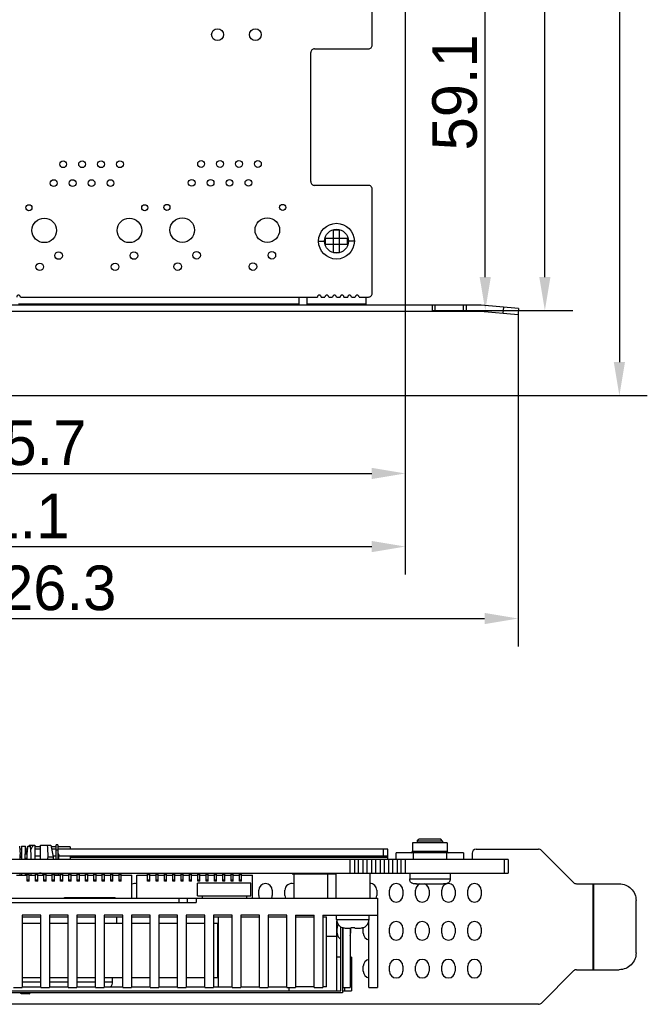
# Model space of a CAD drawing. Header units: millimetres. Extents: x 137 to 398, y 52 to 260.
# Tile 7 of 16: x 229 to 286, y 52 to 140. Entities that reach past the tile are written whole.
import ezdxf

# ---------------------------------------------------------------- set-up
doc = ezdxf.new("R2010")
doc.units = ezdxf.units.MM
doc.header["$LTSCALE"] = 23.1
doc.header["$PDMODE"] = 3
doc.header["$PDSIZE"] = 8
doc.layers.get('0').update_dxf_attribs({"linetype": 'CONTINUOUS'})
doc.layers.get('Defpoints').update_dxf_attribs({"linetype": 'CONTINUOUS'})
doc.layers.add('20_ALL_FEATURES', color=7, linetype='CONTINUOUS')
doc.layers.add('51__DRAFT_DIMS', color=7, linetype='CONTINUOUS')
doc.styles.get("Standard").update_dxf_attribs({"font": 'simfang.ttf'})
doc.dimstyles.new('DIMSTYLE_1', dxfattribs={"dimtxt": 3, "dimasz": 3, "dimexe": 2.5, "dimexo": 0.5, "dimgap": 0.75, "dimtad": 1, "dimdec": 1, "dimlfac": 1.5, "dimdsep": 46, "dimtxsty": 'STANDARD', "dimblk": '_FILLED', "dimblk1": '_FILLED', "dimblk2": '_FILLED', "dimcen": 0.09, "dimclrt": 3, "dimazin": 2, "dimtp": 0.3, "dimtm": 0.3, "dimtfac": 1, "dimtdec": 1, "dimtofl": 0, "dimtmove": 0, "dimatfit": 3, "dimldrblk": '_FILLED', "dimfxl": 1, "dimtolj": 1, "dimarcsym": 0})
doc.dimstyles.new('DIMSTYLE_2', dxfattribs={"dimtxt": 3, "dimasz": 3, "dimexe": 2.5, "dimexo": 0.5, "dimgap": 0.75, "dimtad": 1, "dimdec": 1, "dimlfac": 1.5, "dimdsep": 46, "dimtxsty": 'STANDARD', "dimblk": '_FILLED', "dimblk1": '_FILLED', "dimblk2": '_FILLED', "dimcen": 0.09, "dimclrt": 3, "dimazin": 2, "dimtp": 0.5, "dimtm": 0.5, "dimtfac": 1, "dimtdec": 1, "dimtofl": 0, "dimtmove": 0, "dimatfit": 3, "dimldrblk": '_FILLED', "dimfxl": 1, "dimtolj": 1, "dimarcsym": 0})

# ---------------------------------------------------------------- blocks, each defined once
blk = doc.blocks.new('_FILLED')
at = {"color": 0, "linetype": 'ByBlock'}
blk.add_solid([(0, 0), (-1, 0.167), (-1, -0.167)], dxfattribs=at)
blk = doc.blocks.new('*D15')
at = {"layer": '51__DRAFT_DIMS', "color": 0, "lineweight": -2}
for p, q in [((189.761, 118.451), (189.761, 83.585)), ((273.965, 113.533), (273.965, 83.585)), ((192.761, 86.085), (270.965, 86.085))]:
    blk.add_line(p, q, dxfattribs=at)
at = {"layer": 'Defpoints', "color": 0}
for p in [(189.761, 118.951), (273.965, 114.033), (273.965, 86.085)]:
    blk.add_point(p, dxfattribs=at)
at = {"layer": '51__DRAFT_DIMS', "color": 0, "linetype": 'ByBlock', "lineweight": -2, "xscale": 3, "yscale": 3, "zscale": 3}
for p, rotation in [((189.761, 86.085), 179.9999942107), ((273.965, 86.085), 359.9999942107)]:
    blk.add_blockref('_FILLED', p, dxfattribs=dict(at, rotation=rotation))
at = {"layer": '51__DRAFT_DIMS', "color": 3, "insert": (231.282, 90.835), "char_height": 3, "attachment_point": 2, "rotation": 359.99999, "line_spacing_factor": 0.9}
blk.add_mtext('\\A1;\\A1;{\\fFZLanTingHei-R-GBK|b0|i0|c134|p2;\\H1.333333x;\\C0;126.3}', dxfattribs=at)
blk = doc.blocks.new('*D16')
at = {"layer": '51__DRAFT_DIMS', "color": 0, "lineweight": -2}
for p, q in [((263.861, 144.888), (263.861, 90.033)), ((189.761, 118.451), (189.761, 90.033)), ((192.761, 92.533), (260.861, 92.533))]:
    blk.add_line(p, q, dxfattribs=at)
at = {"layer": 'Defpoints', "color": 0}
for p in [(263.861, 145.388), (189.761, 118.951), (263.861, 92.533)]:
    blk.add_point(p, dxfattribs=at)
at = {"layer": '51__DRAFT_DIMS', "color": 0, "linetype": 'ByBlock', "lineweight": -2, "xscale": 3, "yscale": 3, "zscale": 3}
for p, rotation in [((189.761, 92.533), 179.9999942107), ((263.861, 92.533), 359.9999942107)]:
    blk.add_blockref('_FILLED', p, dxfattribs=dict(at, rotation=rotation))
at = {"layer": '51__DRAFT_DIMS', "color": 3, "insert": (227.085, 97.283), "char_height": 3, "attachment_point": 2, "rotation": 359.99999, "line_spacing_factor": 0.9}
blk.add_mtext('\\A1;\\A1;{\\fFZLanTingHei-R-GBK|b0|i0|c134|p2;\\H1.333333x;\\C0;111.1}', dxfattribs=at)
blk = doc.blocks.new('*D17')
at = {"layer": '51__DRAFT_DIMS', "color": 0, "lineweight": -2}
for p, q in [((263.861, 144.888), (263.861, 96.588)), ((193.421, 106.008), (193.421, 96.588)), ((196.421, 99.088), (260.861, 99.088))]:
    blk.add_line(p, q, dxfattribs=at)
at = {"layer": 'Defpoints', "color": 0}
for p in [(263.861, 145.388), (193.421, 106.508), (263.861, 99.088)]:
    blk.add_point(p, dxfattribs=at)
at = {"layer": '51__DRAFT_DIMS', "color": 0, "linetype": 'ByBlock', "lineweight": -2, "xscale": 3, "yscale": 3, "zscale": 3}
for p, rotation in [((193.421, 99.088), 179.9999942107), ((263.861, 99.088), 359.9999942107)]:
    blk.add_blockref('_FILLED', p, dxfattribs=dict(at, rotation=rotation))
at = {"layer": '51__DRAFT_DIMS', "color": 3, "insert": (228.611, 103.838), "char_height": 3, "attachment_point": 2, "rotation": 359.99999, "line_spacing_factor": 0.9}
blk.add_mtext('\\A1;\\A1;{\\fFZLanTingHei-R-GBK|b0|i0|c134|p2;\\H1.333333x;\\C0;105.7}', dxfattribs=at)
blk = doc.blocks.new('*D18')
at = {"layer": '51__DRAFT_DIMS', "color": 0, "lineweight": -2}
for p, q in [((251.38, 226.721), (285.536, 226.721)), ((283.036, 223.721), (283.036, 109.067)), ((193.985, 106.067), (285.536, 106.067))]:
    blk.add_line(p, q, dxfattribs=at)
at = {"layer": 'Defpoints', "color": 0}
for p in [(250.88, 226.721), (193.485, 106.067), (283.036, 106.067)]:
    blk.add_point(p, dxfattribs=at)
at = {"layer": '51__DRAFT_DIMS', "color": 0, "linetype": 'ByBlock', "lineweight": -2, "xscale": 3, "yscale": 3, "zscale": 3}
for p, rotation in [((283.036, 226.721), 89.99999421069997), ((283.036, 106.067), 269.9999942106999)]:
    blk.add_blockref('_FILLED', p, dxfattribs=dict(at, rotation=rotation))
at = {"layer": '51__DRAFT_DIMS', "color": 3, "insert": (278.286, 166.388), "char_height": 3, "attachment_point": 2, "rotation": 89.99999, "line_spacing_factor": 0.9}
blk.add_mtext('\\A1;\\A1;{\\fFZLanTingHei-R-GBK|b0|i0|c134|p2;\\H1.333333x;\\C0;181}', dxfattribs=at)
blk = doc.blocks.new('*D19')
at = {"layer": '51__DRAFT_DIMS', "color": 0, "lineweight": -2}
for p, q in [((251.38, 226.721), (278.86, 226.721)), ((276.36, 116.687), (276.36, 223.721)), ((266.274, 113.687), (278.86, 113.687))]:
    blk.add_line(p, q, dxfattribs=at)
at = {"layer": 'Defpoints', "color": 0}
for p in [(250.88, 226.721), (276.36, 226.721), (265.774, 113.687)]:
    blk.add_point(p, dxfattribs=at)
at = {"layer": '51__DRAFT_DIMS', "color": 0, "linetype": 'ByBlock', "lineweight": -2, "xscale": 3, "yscale": 3, "zscale": 3}
for p, rotation in [((276.36, 226.721), 89.99999421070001), ((276.36, 113.687), 269.9999942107)]:
    blk.add_blockref('_FILLED', p, dxfattribs=dict(at, rotation=rotation))
at = {"layer": '51__DRAFT_DIMS', "color": 3, "insert": (271.61, 170.31), "char_height": 3, "attachment_point": 2, "rotation": 89.99999, "line_spacing_factor": 0.9}
blk.add_mtext('\\A1;\\A1;{\\fFZLanTingHei-R-GBK|b0|i0|c134|p2;\\H1.333333x;\\C0;169.6}', dxfattribs=at)
blk = doc.blocks.new('*D20')
at = {"layer": '51__DRAFT_DIMS', "color": 0, "lineweight": -2}
for p, q in [((258.915, 153.054), (273.52, 153.054)), ((271.02, 116.687), (271.02, 150.054)), ((266.274, 113.687), (273.52, 113.687))]:
    blk.add_line(p, q, dxfattribs=at)
at = {"layer": 'Defpoints', "color": 0}
for p in [(258.415, 153.054), (271.02, 153.054), (265.774, 113.687)]:
    blk.add_point(p, dxfattribs=at)
at = {"layer": '51__DRAFT_DIMS', "color": 0, "linetype": 'ByBlock', "lineweight": -2, "xscale": 3, "yscale": 3, "zscale": 3}
for p, rotation in [((271.02, 153.054), 89.99999421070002), ((271.02, 113.687), 269.9999942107)]:
    blk.add_blockref('_FILLED', p, dxfattribs=dict(at, rotation=rotation))
at = {"layer": '51__DRAFT_DIMS', "color": 3, "insert": (266.27, 133.239), "char_height": 3, "attachment_point": 2, "rotation": 89.99999, "line_spacing_factor": 0.9}
blk.add_mtext('\\A1;\\A1;{\\fFZLanTingHei-R-GBK|b0|i0|c134|p2;\\H1.333333x;\\C0;59.1}', dxfattribs=at)

msp = doc.modelspace()

# ---------------------------------------------------------------- linework, layer by layer
at = {"layer": '20_ALL_FEATURES', "color": 0}
for p, q in [((260.8968, 137.4697), (260.8968, 142.1387)), ((255.3939, 125.2369), (255.3939, 136.8027)), ((255.7275, 137.1361), (260.5633, 137.1361)), ((260.5632, 124.9033), (255.7274, 124.9033)), ((260.8968, 115.2319), (260.8968, 124.5699)), ((257.9621, 120.9012), (257.4285, 120.9012)), ((257.4285, 118.9002), (257.4285, 120.9012)), ((257.9621, 118.9002), (257.9621, 120.9012)), ((256.6948, 120.1675), (258.6958, 120.1675)), ((256.6948, 120.1675), (256.6948, 119.6339)), ((258.6958, 119.6339), (258.6958, 120.1675)), ((256.0945, 119.9007), (256.6281, 119.9007)), ((256.6948, 119.6339), (258.6958, 119.6339)), ((259.2961, 119.9007), (258.7625, 119.9007)), ((257.4285, 118.9002), (257.9621, 118.9002)), ((229.3903, 114.8983), (255.9889, 114.8983)), ((254.3603, 114.1645), (254.3603, 114.8983)), ((255.0273, 114.8983), (255.0273, 114.1645)), ((256.3277, 114.8983), (256.6666, 114.8983)), ((257.0054, 114.8983), (257.3443, 114.8983)), ((257.6831, 114.8983), (258.0219, 114.8983)), ((258.3608, 114.8983), (258.6996, 114.8983)), ((259.0384, 114.8983), (259.3773, 114.8983)), ((259.7161, 114.8983), (260.5633, 114.8983)), ((260.3633, 114.1645), (260.3633, 114.8983)), ((270.6052, 114.1645), (194.0902, 114.1645)), ((229.2209, 114.2979), (254.3603, 114.2979)), ((255.0273, 114.2979), (260.3633, 114.2979)), ((266.2815, 113.6309), (266.2815, 114.1645)), ((266.5174, 114.1645), (266.5174, 113.6309)), ((269.0634, 113.6309), (269.0634, 114.1645)), ((269.2992, 114.1645), (269.2992, 113.6309)), ((274.0069, 113.869), (270.6517, 114.1625)), ((272.6314, 113.4537), (272.6779, 113.9852)), ((274.0069, 113.869), (273.9604, 113.3374)), ((194.0902, 113.6309), (270.6052, 113.6309)), ((270.6052, 113.6309), (273.9604, 113.3374)), ((264.9316, 66.1461), (265.0826, 66.2971)), ((267.0458, 66.2971), (265.0826, 66.2971)), ((267.1968, 66.1461), (267.0458, 66.2971)), ((229.3125, 65.6931), (229.3691, 64.938)), ((229.4711, 65.4212), (229.3329, 65.4212)), ((229.4711, 65.6931), (229.4711, 64.4849)), ((229.4711, 65.6931), (229.8486, 65.6931)), ((230.0268, 65.4507), (229.8109, 65.006)), ((229.8486, 65.0837), (229.8486, 65.6931)), ((230.0125, 65.4212), (229.8486, 65.4212)), ((229.9883, 64.938), (230.0449, 65.6931)), ((229.9938, 65.6357), (229.9938, 65.4212)), ((230.0406, 65.6357), (229.9938, 65.6357)), ((230.0449, 65.6931), (230.2715, 65.6931)), ((230.1884, 65.7837), (230.1444, 65.6931)), ((230.1884, 65.7837), (230.6641, 65.7837)), ((230.2715, 65.6931), (230.3281, 64.938)), ((230.6641, 65.7837), (230.6641, 64.4849)), ((231.1927, 65.6357), (230.6641, 65.6357)), ((231.1927, 65.4212), (230.6641, 65.4212)), ((231.1927, 64.4849), (231.1927, 65.7837)), ((231.1927, 65.7837), (232.1176, 65.7837)), ((232.1176, 65.7837), (232.3064, 64.7266)), ((232.5971, 65.6357), (232.1441, 65.6357)), ((232.5971, 65.4212), (232.1823, 65.4212)), ((232.5971, 64.4849), (232.5971, 65.8063)), ((232.7481, 65.8063), (232.5971, 65.8063)), ((232.5971, 65.3533), (232.7481, 65.3533)), ((232.7481, 65.8063), (232.7481, 64.4849)), ((233.8296, 65.6357), (232.7481, 65.6357)), ((262.2888, 65.4212), (232.7481, 65.4212)), ((233.8296, 65.6357), (233.8296, 65.4212)), ((261.9113, 64.8172), (261.9113, 65.4212)), ((262.2888, 64.4849), (262.2888, 65.4212)), ((267.6121, 65.9951), (264.5163, 65.9951)), ((264.5163, 65.9951), (264.5163, 65.24)), ((267.1968, 66.1461), (264.9316, 66.1461)), ((264.9316, 66.1461), (264.9316, 65.9951)), ((267.1968, 66.1461), (267.1968, 65.9951)), ((267.6121, 65.9951), (267.6121, 65.24)), ((270.2172, 65.4212), (275.7843, 65.4212)), ((276.0512, 65.3107), (278.9335, 62.4284)), ((273.0862, 64.4849), (189.2079, 64.4849)), ((229.3691, 64.4849), (229.3691, 64.938)), ((229.3691, 64.8172), (229.4711, 64.8172)), ((229.4711, 64.6662), (229.3691, 64.6662)), ((229.8109, 64.5756), (229.8109, 65.006)), ((229.8109, 65.006), (229.9934, 65.006)), ((229.8323, 64.4897), (229.8109, 64.5756)), ((229.9883, 64.5756), (229.8109, 64.5756)), ((229.9883, 64.4849), (229.9883, 64.938)), ((230.3281, 64.938), (230.3281, 64.4849)), ((230.6641, 64.8172), (231.1927, 64.8172)), ((231.8771, 64.7266), (232.3064, 64.7266)), ((232.2902, 64.8172), (232.5971, 64.8172)), ((232.3064, 64.7266), (232.3064, 64.4849)), ((232.7481, 64.8625), (232.8236, 64.8625)), ((232.8236, 64.9002), (232.8236, 64.8625)), ((232.8236, 64.4849), (232.8236, 64.8625)), ((232.8236, 64.8172), (262.2888, 64.8172)), ((233.8296, 64.8172), (233.8296, 64.4849)), ((262.2888, 64.6662), (233.8296, 64.6662)), ((258.9146, 63.2768), (258.9146, 64.4849)), ((259.2982, 64.4849), (259.2982, 63.2768)), ((259.6818, 63.2768), (259.6818, 64.4849)), ((260.0654, 64.4849), (260.0654, 63.2768)), ((260.449, 63.2768), (260.449, 64.4849)), ((260.8325, 64.4849), (260.8325, 63.2768)), ((261.2161, 63.2768), (261.2161, 64.4849)), ((261.5997, 64.4849), (261.5997, 63.2768)), ((261.9833, 63.2768), (261.9833, 64.4849)), ((262.3669, 64.4849), (262.3669, 63.2768)), ((262.7504, 63.2768), (262.7504, 64.4849)), ((269.0845, 65.089), (263.0439, 65.089)), ((263.0439, 64.4849), (263.0439, 65.089)), ((263.134, 64.4849), (263.134, 63.2768)), ((263.4589, 64.4849), (263.4589, 63.2768)), ((263.8363, 64.4849), (263.8363, 63.2768)), ((264.5163, 65.24), (267.6121, 65.24)), ((264.5541, 65.089), (264.5541, 64.4849)), ((267.5744, 64.4849), (267.5744, 65.089)), ((269.0845, 65.089), (269.0845, 64.4849)), ((269.8396, 65.0437), (269.8396, 64.4849)), ((272.7088, 64.4849), (272.7088, 63.2768)), ((273.0862, 64.4849), (273.0862, 63.2768)), ((189.2079, 63.2768), (262.7504, 63.2768)), ((229.0253, 63.0881), (229.9955, 63.0881)), ((229.3691, 63.0881), (229.3691, 63.2768)), ((229.4711, 63.2391), (229.3691, 63.2391)), ((229.4711, 63.2768), (229.4711, 63.0881)), ((229.8486, 63.0881), (229.8486, 63.2768)), ((229.9279, 63.2391), (229.8486, 63.2391)), ((229.9279, 63.2768), (229.9279, 63.0881)), ((229.9883, 63.0881), (229.9883, 63.2768)), ((229.9955, 62.5621), (229.9955, 63.2768)), ((230.1843, 63.167), (229.9955, 63.167)), ((230.1843, 63.1293), (229.9955, 63.1293)), ((229.9955, 62.6753), (230.1843, 62.6753)), ((230.1843, 62.5621), (230.1843, 63.2768)), ((230.1843, 63.0881), (230.7431, 63.0881)), ((230.3281, 63.2768), (230.3281, 63.0881)), ((230.7431, 62.5621), (230.7431, 63.2768)), ((230.9318, 63.167), (230.7431, 63.167)), ((230.9318, 63.1293), (230.7431, 63.1293)), ((230.7431, 62.6753), (230.9318, 62.6753)), ((230.9318, 62.5621), (230.9318, 63.2768)), ((230.9318, 63.0881), (231.4906, 63.0881)), ((231.4906, 62.5621), (231.4906, 63.2768)), ((231.6794, 63.167), (231.4906, 63.167)), ((231.6794, 63.1293), (231.4906, 63.1293)), ((231.4906, 62.6753), (231.6794, 62.6753)), ((231.6794, 62.5621), (231.6794, 63.2768)), ((231.6794, 63.0881), (232.2381, 63.0881)), ((232.2381, 62.5621), (232.2381, 63.2768)), ((232.4269, 63.167), (232.2381, 63.167)), ((232.4269, 63.1293), (232.2381, 63.1293)), ((232.2381, 62.6753), (232.4269, 62.6753)), ((232.4269, 62.5621), (232.4269, 63.2768)), ((232.5971, 63.2391), (232.4269, 63.2391)), ((232.4269, 63.0881), (232.9856, 63.0881)), ((232.5971, 63.0881), (232.5971, 63.2768)), ((232.7481, 63.2768), (232.7481, 63.0881)), ((232.8236, 63.0881), (232.8236, 63.2768)), ((232.9917, 63.2391), (232.8236, 63.2391)), ((232.9856, 62.5621), (232.9856, 63.2768)), ((233.1744, 63.167), (232.9856, 63.167)), ((233.1744, 63.1293), (232.9856, 63.1293)), ((232.9856, 62.6753), (233.1744, 62.6753)), ((233.1744, 62.5621), (233.1744, 63.2768)), ((233.1744, 63.0881), (233.7332, 63.0881)), ((233.7332, 62.5621), (233.7332, 63.2768)), ((233.9219, 63.167), (233.7332, 63.167)), ((233.9219, 63.1293), (233.7332, 63.1293)), ((233.7332, 62.6753), (233.9219, 62.6753)), ((233.9219, 62.5621), (233.9219, 63.2768)), ((233.9219, 63.0881), (234.4807, 63.0881)), ((234.4807, 62.5621), (234.4807, 63.2768)), ((234.6695, 63.167), (234.4807, 63.167)), ((234.6695, 63.1293), (234.4807, 63.1293)), ((234.4807, 62.6753), (234.6695, 62.6753)), ((234.6695, 62.5621), (234.6695, 63.2768)), ((234.6695, 63.0881), (235.2282, 63.0881)), ((235.2282, 62.5621), (235.2282, 63.2768)), ((235.417, 63.167), (235.2282, 63.167)), ((235.417, 63.1293), (235.2282, 63.1293)), ((235.2282, 62.6753), (235.417, 62.6753)), ((235.417, 62.5621), (235.417, 63.2768)), ((235.417, 63.0881), (235.9758, 63.0881)), ((235.9758, 62.5621), (235.9758, 63.2768)), ((236.1645, 63.167), (235.9758, 63.167)), ((236.1645, 63.1293), (235.9758, 63.1293)), ((235.9758, 62.6753), (236.1645, 62.6753)), ((236.1645, 62.5621), (236.1645, 63.2768)), ((236.1645, 63.0881), (236.7233, 63.0881)), ((236.7233, 62.5621), (236.7233, 63.2768)), ((236.9121, 63.167), (236.7233, 63.167)), ((236.9121, 63.1293), (236.7233, 63.1293)), ((236.7233, 62.6753), (236.9121, 62.6753)), ((236.9121, 62.5621), (236.9121, 63.2768)), ((236.9121, 63.0881), (237.4708, 63.0881)), ((237.4708, 62.5621), (237.4708, 63.2768)), ((237.6596, 63.167), (237.4708, 63.167)), ((237.6596, 63.1293), (237.4708, 63.1293)), ((237.4708, 62.6753), (237.6596, 62.6753)), ((237.6596, 62.5621), (237.6596, 63.2768)), ((237.6596, 63.0881), (238.2183, 63.0881)), ((238.2183, 62.5621), (238.2183, 63.2768)), ((238.4071, 63.167), (238.2183, 63.167)), ((238.4071, 63.1293), (238.2183, 63.1293)), ((238.2183, 62.6753), (238.4071, 62.6753)), ((238.4071, 62.5621), (238.4071, 63.2768)), ((238.4071, 63.0881), (239.3774, 63.0881)), ((239.3774, 61.0116), (239.3774, 63.0881)), ((239.8134, 61.0116), (239.8134, 63.0881)), ((239.8134, 63.0881), (240.7837, 63.0881)), ((240.7837, 62.5621), (240.7837, 63.2768)), ((240.9725, 63.167), (240.7837, 63.167)), ((240.9725, 63.1293), (240.7837, 63.1293)), ((240.7837, 62.6753), (240.9725, 62.6753)), ((240.9725, 62.5621), (240.9725, 63.2768)), ((240.9725, 63.0881), (241.5313, 63.0881)), ((241.5313, 62.5621), (241.5313, 63.2768)), ((241.72, 63.167), (241.5313, 63.167)), ((241.72, 63.1293), (241.5313, 63.1293)), ((241.5313, 62.6753), (241.72, 62.6753)), ((241.72, 62.5621), (241.72, 63.2768)), ((241.72, 63.0881), (242.2788, 63.0881)), ((242.2788, 62.5621), (242.2788, 63.2768)), ((242.4676, 63.167), (242.2788, 63.167)), ((242.4676, 63.1293), (242.2788, 63.1293)), ((242.2788, 62.6753), (242.4676, 62.6753)), ((242.4676, 62.5621), (242.4676, 63.2768)), ((242.4676, 63.0881), (243.0263, 63.0881)), ((243.0263, 62.5621), (243.0263, 63.2768)), ((243.2151, 63.167), (243.0263, 63.167)), ((243.2151, 63.1293), (243.0263, 63.1293)), ((243.0263, 62.6753), (243.2151, 62.6753)), ((243.2151, 62.5621), (243.2151, 63.2768)), ((243.2151, 63.0881), (243.7738, 63.0881)), ((243.7738, 62.5621), (243.7738, 63.2768)), ((243.9626, 63.167), (243.7738, 63.167)), ((243.9626, 63.1293), (243.7738, 63.1293)), ((243.7738, 62.6753), (243.9626, 62.6753)), ((243.9626, 62.5621), (243.9626, 63.2768)), ((243.9626, 63.0881), (244.5214, 63.0881)), ((244.5214, 62.5621), (244.5214, 63.2768)), ((244.7101, 63.167), (244.5214, 63.167)), ((244.7101, 63.1293), (244.5214, 63.1293)), ((244.5214, 62.6753), (244.7101, 62.6753)), ((244.7101, 62.5621), (244.7101, 63.2768)), ((244.7101, 63.0881), (245.2689, 63.0881)), ((245.2689, 62.5621), (245.2689, 63.2768)), ((245.4577, 63.167), (245.2689, 63.167)), ((245.4577, 63.1293), (245.2689, 63.1293)), ((245.2689, 62.6753), (245.4577, 62.6753)), ((245.4577, 62.5621), (245.4577, 63.2768)), ((245.4577, 63.0881), (246.0164, 63.0881)), ((246.0164, 62.5621), (246.0164, 63.2768)), ((246.2052, 63.167), (246.0164, 63.167)), ((246.2052, 63.1293), (246.0164, 63.1293)), ((246.0164, 62.6753), (246.2052, 62.6753)), ((246.2052, 62.5621), (246.2052, 63.2768)), ((246.2052, 63.0881), (246.764, 63.0881)), ((246.764, 62.5621), (246.764, 63.2768)), ((246.9527, 63.167), (246.764, 63.167)), ((246.9527, 63.1293), (246.764, 63.1293)), ((246.764, 62.6753), (246.9527, 62.6753)), ((246.9527, 62.5621), (246.9527, 63.2768)), ((246.9527, 63.0881), (247.5115, 63.0881)), ((247.5115, 62.5621), (247.5115, 63.2768)), ((247.7003, 63.167), (247.5115, 63.167)), ((247.7003, 63.1293), (247.5115, 63.1293)), ((247.5115, 62.6753), (247.7003, 62.6753)), ((247.7003, 62.5621), (247.7003, 63.2768)), ((247.7003, 63.0881), (248.259, 63.0881)), ((248.259, 62.5621), (248.259, 63.2768)), ((248.4478, 63.167), (248.259, 63.167)), ((248.4478, 63.1293), (248.259, 63.1293)), ((248.259, 62.6753), (248.4478, 62.6753)), ((248.4478, 62.5621), (248.4478, 63.2768)), ((248.4478, 63.0881), (249.0065, 63.0881)), ((249.0065, 62.5621), (249.0065, 63.2768)), ((249.1953, 63.167), (249.0065, 63.167)), ((249.1953, 63.1293), (249.0065, 63.1293)), ((249.0065, 62.6753), (249.1953, 62.6753)), ((249.1953, 62.5621), (249.1953, 63.2768)), ((249.1953, 63.0881), (250.1656, 63.0881)), ((250.1656, 61.0116), (250.1656, 63.0881)), ((253.7262, 63.2013), (253.7262, 63.2768)), ((253.7262, 63.2013), (257.6523, 63.2013)), ((253.8769, 63.2013), (253.8769, 61.0116)), ((256.8972, 63.2013), (256.8972, 61.0116)), ((257.6523, 63.2768), (257.6523, 61.0116)), ((260.6726, 63.2768), (260.6726, 61.0116)), ((262.7514, 63.2768), (273.0862, 63.2768)), ((264.252, 63.2768), (264.252, 62.7483)), ((264.252, 62.7483), (267.8764, 62.7483)), ((267.8764, 63.2768), (267.8764, 62.7483)), ((230.1843, 62.5621), (229.9955, 62.5621)), ((230.9318, 62.5621), (230.7431, 62.5621)), ((231.6794, 62.5621), (231.4906, 62.5621)), ((232.4269, 62.5621), (232.2381, 62.5621)), ((233.1744, 62.5621), (232.9856, 62.5621)), ((233.9219, 62.5621), (233.7332, 62.5621)), ((234.6695, 62.5621), (234.4807, 62.5621)), ((235.417, 62.5621), (235.2282, 62.5621)), ((236.1645, 62.5621), (235.9758, 62.5621)), ((236.9121, 62.5621), (236.7233, 62.5621)), ((237.6596, 62.5621), (237.4708, 62.5621)), ((238.4071, 62.5621), (238.2183, 62.5621)), ((240.9725, 62.5621), (240.7837, 62.5621)), ((241.72, 62.5621), (241.5313, 62.5621)), ((242.4676, 62.5621), (242.2788, 62.5621)), ((243.2151, 62.5621), (243.0263, 62.5621)), ((243.9626, 62.5621), (243.7738, 62.5621)), ((244.7101, 62.5621), (244.5214, 62.5621)), ((250.018, 62.3733), (245.2616, 62.3733)), ((245.2616, 61.2417), (245.2616, 62.3733)), ((245.4577, 62.5621), (245.2689, 62.5621)), ((246.2052, 62.5621), (246.0164, 62.5621)), ((246.9527, 62.5621), (246.764, 62.5621)), ((247.7003, 62.5621), (247.5115, 62.5621)), ((248.4478, 62.5621), (248.259, 62.5621)), ((249.1953, 62.5621), (249.0065, 62.5621)), ((250.018, 61.2417), (250.018, 62.3733)), ((264.8561, 62.2952), (267.2723, 62.2952)), ((279.2004, 62.3179), (283.0253, 62.3179)), ((280.6788, 54.6161), (280.6788, 62.3179)), ((280.7315, 62.3179), (280.7315, 54.6161)), ((201.8446, 61.0116), (261.3595, 61.0116)), ((233.3444, 61.0116), (233.3444, 61.0871)), ((233.3444, 61.0871), (237.8749, 61.0871)), ((237.8749, 61.0116), (237.8749, 61.0871)), ((243.6076, 60.634), (243.6076, 61.0116)), ((244.3627, 60.634), (244.3627, 61.0116)), ((245.1177, 61.0116), (245.1177, 60.634)), ((245.2616, 61.2417), (250.018, 61.2417)), ((245.6548, 61.2417), (245.6548, 61.0116)), ((249.6248, 61.2417), (249.6248, 61.0116)), ((250.7324, 61.2759), (250.7324, 61.7289)), ((251.9405, 61.7289), (251.9405, 61.2759)), ((253.0731, 61.2759), (253.0731, 61.7289)), ((261.3035, 61.7289), (261.3035, 61.2759)), ((261.3595, 61.0116), (261.3595, 53.0077)), ((262.4361, 61.2759), (262.4361, 61.7289)), ((263.6443, 61.7289), (263.6443, 61.2759)), ((264.7769, 61.2759), (264.7769, 61.7289)), ((265.985, 61.7289), (265.985, 61.2759)), ((267.1176, 61.2759), (267.1176, 61.7289)), ((268.3257, 61.7289), (268.3257, 61.2759)), ((269.4584, 61.2759), (269.4584, 61.7289)), ((270.6665, 61.7289), (270.6665, 61.2759)), ((211.6423, 60.634), (245.1177, 60.634)), ((284.5297, 56.1262), (284.5297, 60.8077)), ((229.5312, 59.5014), (229.5312, 53.0077)), ((231.2245, 59.5014), (229.5312, 59.5014)), ((229.5312, 59.3504), (231.2245, 59.3504)), ((231.2245, 53.0077), (231.2245, 59.5014)), ((231.9796, 59.5014), (231.9796, 53.0077)), ((233.6728, 59.5014), (231.9796, 59.5014)), ((231.9796, 59.3504), (233.6728, 59.3504)), ((233.6728, 53.0077), (233.6728, 59.5014)), ((234.4279, 59.5014), (234.4279, 53.0077)), ((236.1211, 59.5014), (234.4279, 59.5014)), ((234.4279, 59.3504), (236.1211, 59.3504)), ((236.1211, 53.0077), (236.1211, 59.5014)), ((236.8762, 59.5014), (236.8762, 53.0077)), ((238.5695, 59.5014), (236.8762, 59.5014)), ((236.8762, 59.3504), (238.5695, 59.3504)), ((238.0149, 58.7841), (238.0149, 59.3504)), ((238.5695, 53.0077), (238.5695, 59.5014)), ((241.0178, 59.5014), (239.3246, 59.5014)), ((239.3246, 59.5014), (239.3246, 53.0077)), ((239.3246, 59.3504), (241.0178, 59.3504)), ((241.0178, 53.0077), (241.0178, 59.5014)), ((243.4661, 59.5014), (241.7729, 59.5014)), ((241.7729, 59.5014), (241.7729, 53.0077)), ((241.7729, 59.3504), (243.4661, 59.3504)), ((243.4661, 53.0077), (243.4661, 59.5014)), ((245.9145, 59.5014), (244.2212, 59.5014)), ((244.2212, 59.5014), (244.2212, 53.0077)), ((244.2212, 59.3504), (245.9145, 59.3504)), ((245.9145, 53.0077), (245.9145, 59.5014)), ((248.3628, 59.5014), (246.6695, 59.5014)), ((246.6695, 59.5014), (246.6695, 53.0077)), ((246.6695, 59.3504), (248.3628, 59.3504)), ((247.0949, 59.3504), (247.0949, 53.0833)), ((248.3628, 53.0077), (248.3628, 59.5014)), ((250.8111, 59.5014), (249.1179, 59.5014)), ((249.1179, 59.5014), (249.1179, 53.0077)), ((249.1179, 59.3504), (250.8111, 59.3504)), ((250.8111, 53.0077), (250.8111, 59.5014)), ((253.2594, 59.5014), (251.5662, 59.5014)), ((251.5662, 59.5014), (251.5662, 53.0077)), ((251.5662, 59.3504), (253.2594, 59.3504)), ((253.2594, 53.0077), (253.2594, 59.5014)), ((254.0145, 59.5014), (255.7078, 59.5014)), ((254.0145, 59.5014), (254.0145, 53.0077)), ((254.0145, 59.3504), (255.7078, 59.3504)), ((255.7078, 53.0077), (255.7078, 59.5014)), ((256.4629, 59.5014), (261.3595, 59.5014)), ((256.4629, 59.5014), (256.4629, 53.0077)), ((256.4629, 59.3504), (256.8143, 59.3504)), ((256.8143, 53.0833), (256.8143, 59.3504)), ((257.7089, 59.1012), (257.7089, 59.5014)), ((260.616, 59.1012), (260.616, 59.5014)), ((229.5312, 58.7841), (231.2245, 58.7841)), ((231.2245, 58.7463), (229.5312, 58.7463)), ((231.9796, 58.7841), (233.6728, 58.7841)), ((233.6728, 58.7463), (231.9796, 58.7463)), ((232.54, 58.7841), (232.54, 58.7463)), ((234.4279, 58.7841), (236.1211, 58.7841)), ((236.1211, 58.7463), (234.4279, 58.7463)), ((236.8762, 58.7841), (238.0149, 58.7841)), ((238.5695, 58.7463), (236.8762, 58.7463)), ((241.0178, 58.7463), (239.3246, 58.7463)), ((243.4661, 58.7463), (241.7729, 58.7463)), ((245.9145, 58.7463), (244.2212, 58.7463)), ((247.0753, 58.7463), (246.6695, 58.7463)), ((247.0753, 53.9138), (247.0753, 58.7463)), ((257.7089, 59.1012), (260.616, 59.1012)), ((257.7204, 52.7057), (257.7204, 58.9704)), ((257.7546, 57.878), (257.7546, 58.3311)), ((258.098, 52.7057), (258.098, 58.441)), ((258.249, 58.3776), (258.249, 52.5547)), ((258.2835, 58.3733), (258.2793, 58.3691)), ((258.281, 53.0077), (258.281, 58.3733)), ((258.49, 58.3462), (258.9737, 58.3462)), ((258.9112, 58.3462), (258.9112, 53.0077)), ((258.9628, 58.3311), (258.9628, 57.878)), ((258.9737, 58.3733), (258.9737, 58.3462)), ((259.3512, 58.3462), (259.3512, 58.3733)), ((259.3512, 58.3462), (259.8349, 58.3462)), ((260.0456, 58.3691), (260.0414, 58.3733)), ((260.0954, 57.878), (260.0954, 58.3311)), ((260.6044, 53.0077), (260.6044, 58.9705)), ((262.4361, 57.878), (262.4361, 58.3311)), ((263.6443, 58.3311), (263.6443, 57.878)), ((264.7769, 57.878), (264.7769, 58.3311)), ((265.985, 58.3311), (265.985, 57.878)), ((267.1176, 57.878), (267.1176, 58.3311)), ((268.3257, 58.3311), (268.3257, 57.878)), ((269.4584, 57.878), (269.4584, 58.3311)), ((270.6665, 58.3311), (270.6665, 57.878)), ((256.8143, 57.6137), (257.7204, 57.6137)), ((258.098, 55.726), (257.7204, 55.726)), ((258.281, 55.726), (258.249, 55.726)), ((259.0418, 55.726), (258.9112, 55.726)), ((259.0418, 55.726), (259.0418, 52.7057)), ((260.0954, 54.4801), (260.0954, 54.9332)), ((262.4361, 54.4801), (262.4361, 54.9332)), ((263.6443, 54.9332), (263.6443, 54.4801)), ((264.7769, 54.4801), (264.7769, 54.9332)), ((265.985, 54.9332), (265.985, 54.4801)), ((267.1176, 54.4801), (267.1176, 54.9332)), ((268.3257, 54.9332), (268.3257, 54.4801)), ((269.4584, 54.4801), (269.4584, 54.9332)), ((270.6665, 54.9332), (270.6665, 54.4801)), ((229.5312, 53.9138), (231.2245, 53.9138)), ((231.9796, 53.9138), (233.6728, 53.9138)), ((234.4279, 53.9138), (236.1211, 53.9138)), ((236.8762, 53.9138), (238.5695, 53.9138)), ((237.6368, 53.5363), (237.6368, 53.9138)), ((239.3246, 53.9138), (241.0178, 53.9138)), ((241.7729, 53.9138), (243.4661, 53.9138)), ((244.2212, 53.9138), (245.9145, 53.9138)), ((246.6695, 53.9138), (247.0751, 53.9138)), ((278.9335, 54.5055), (276.0512, 51.6233)), ((279.2004, 54.6161), (283.0253, 54.6161)), ((228.7762, 53.0077), (229.5312, 53.0077)), ((229.5312, 53.5363), (231.2245, 53.5363)), ((229.5312, 53.0833), (231.2245, 53.0833)), ((231.2245, 53.0077), (231.9796, 53.0077)), ((231.9796, 53.5363), (233.6728, 53.5363)), ((231.9796, 53.0833), (233.6728, 53.0833)), ((233.6728, 53.0077), (234.4279, 53.0077)), ((234.4279, 53.5363), (236.1211, 53.5363)), ((234.4279, 53.0833), (236.1211, 53.0833)), ((236.1211, 53.0077), (236.8762, 53.0077)), ((236.8762, 53.5363), (237.6368, 53.5363)), ((236.8762, 53.0833), (238.5695, 53.0833)), ((238.5695, 53.0077), (239.3246, 53.0077)), ((239.3246, 53.0833), (241.0178, 53.0833)), ((241.0178, 53.0077), (241.7729, 53.0077)), ((241.7729, 53.0833), (243.4661, 53.0833)), ((243.4661, 53.0077), (244.2212, 53.0077)), ((244.2212, 53.0833), (245.9145, 53.0833)), ((245.9145, 53.0077), (246.6695, 53.0077)), ((246.6695, 53.0833), (248.3628, 53.0833)), ((248.3628, 53.0077), (249.1179, 53.0077)), ((249.1179, 53.0833), (250.8111, 53.0833)), ((250.8111, 53.0077), (251.5662, 53.0077)), ((251.5662, 53.0833), (253.2594, 53.0833)), ((253.2594, 53.0077), (254.0145, 53.0077)), ((253.4676, 52.7057), (253.4676, 53.0077)), ((255.7078, 53.0833), (254.0145, 53.0833)), ((255.7078, 53.0077), (256.4629, 53.0077)), ((256.8143, 53.0833), (256.4629, 53.0833)), ((258.281, 53.0077), (258.9112, 53.0077)), ((258.4252, 53.0077), (258.4252, 52.7057)), ((260.6044, 53.0077), (261.3595, 53.0077)), ((258.249, 52.5547), (208.4893, 52.5547)), ((208.6403, 52.7057), (258.098, 52.7057)), ((230.1845, 52.4416), (229.4599, 52.4416)), ((230.1545, 52.5061), (230.155, 52.5035)), ((230.1545, 52.5057), (230.155, 52.5035)), ((230.1863, 52.4418), (230.1845, 52.4416)), ((258.249, 52.7057), (259.0418, 52.7057)), ((275.7843, 51.5127), (198.3994, 51.5127))]:
    msp.add_line(p, q, dxfattribs=at)
for centre, radius in [((247.0413, 138.4091), 0.5337), ((250.4296, 138.4091), 0.5337), ((233.2183, 126.7986), 0.305), ((234.9125, 126.7986), 0.305), ((236.6066, 126.7986), 0.305), ((238.3008, 126.7986), 0.305), ((245.5734, 126.8221), 0.305), ((247.2676, 126.8221), 0.305), ((248.9618, 126.8221), 0.305), ((250.656, 126.8221), 0.305), ((232.3712, 125.1044), 0.305), ((234.0654, 125.1044), 0.305), ((235.7596, 125.1044), 0.305), ((237.4537, 125.1044), 0.305), ((244.7263, 125.128), 0.305), ((246.4205, 125.128), 0.305), ((248.1147, 125.128), 0.305), ((249.8089, 125.128), 0.305), ((230.1501, 122.902), 0.2711), ((240.5219, 122.902), 0.2711), ((242.5053, 122.9255), 0.2711), ((252.877, 122.9255), 0.2711), ((231.5241, 120.869), 1.1012), ((239.1479, 120.869), 1.1012), ((243.8793, 120.8925), 1.1012), ((251.5031, 120.8925), 1.1012), ((257.6953, 119.9007), 1.6008), ((257.6953, 119.9007), 1.0672), ((232.8115, 118.6145), 0.3388), ((239.5549, 118.6145), 0.3388), ((245.1667, 118.6381), 0.3388), ((251.91, 118.6381), 0.3388), ((231.1173, 117.6007), 0.3388), ((237.8607, 117.6007), 0.3388), ((243.4725, 117.6243), 0.3388), ((250.2158, 117.6243), 0.3388)]:
    msp.add_circle(centre, radius, dxfattribs=at)
for centre, radius, start, end in [((255.7274, 136.8027), 0.3335, 89.979941, 179.990941), ((260.5633, 137.4696), 0.3335, 270.000014, 0.014494), ((255.7274, 125.2368), 0.3335, 179.981994, 269.999963), ((260.5633, 124.5698), 0.3335, 0.012547, 90.016547), ((229.2209, 114.8983), 0.1694, 359.999994, 179.999994), ((256.1583, 114.8983), 0.1694, 359.999994, 179.999994), ((256.836, 114.8983), 0.1694, 359.999994, 179.999994), ((257.5137, 114.8983), 0.1694, 359.999994, 179.999994), ((258.1913, 114.8983), 0.1694, 359.999994, 179.999994), ((258.869, 114.8983), 0.1694, 359.999994, 179.999994), ((259.5467, 114.8983), 0.1694, 359.999994, 179.999994), ((260.5633, 115.2318), 0.3335, 270.000045, 0.022994), ((270.6052, 113.6309), 0.5336, 84.999994, 89.999994), ((270.2172, 65.0437), 0.3775, 90, 180), ((275.7843, 65.0437), 0.3775, 45, 90), ((223.4725, 66.6112), 8.6134, 345.708709, 347.36153), ((232.6349, 64.9002), 0.1888, 0.000113, 53.129819), ((264.3653, 65.24), 0.151, 280, 0), ((267.7632, 65.24), 0.151, 180, 260), ((231.1171, 62.8238), 0.453, 35.72453, 114.266529), ((239.6327, 61.7289), 0.6041, 72.57639, 115.067981), ((251.3365, 61.7289), 0.6041, 0, 180), ((253.6772, 61.7289), 0.6041, 70.657558, 180), ((260.6994, 61.7289), 0.6041, 0, 92.550895), ((263.0402, 61.7289), 0.6041, 0, 180), ((265.3809, 61.7289), 0.6041, 110.052501, 180), ((265.3809, 61.7289), 0.6041, 0, 69.959157), ((267.7217, 61.7289), 0.6041, 0, 180), ((270.0624, 61.7289), 0.6041, 0, 180), ((279.2004, 62.6954), 0.3775, 225, 270), ((251.3365, 61.2759), 0.6041, 180, 205.962022), ((251.3365, 61.2759), 0.6041, 334.035029, 0), ((253.6772, 61.2759), 0.6041, 180, 205.962022), ((260.6994, 61.2759), 0.6041, 334.035029, 0), ((263.0402, 61.2759), 0.6041, 180, 0), ((265.3809, 61.2759), 0.6041, 180, 0), ((267.7217, 61.2759), 0.6041, 180, 0), ((270.0624, 61.2759), 0.6041, 180, 0), ((258.464, 59.1012), 0.7551, 180.000928, 255.83997), ((258.3587, 58.3311), 0.6041, 147.082066, 180), ((258.4863, 59.1262), 0.7797, 254.924609, 256.606657), ((258.4893, 59.1417), 0.7955, 256.654637, 268.351306), ((258.49, 59.1578), 0.8116, 268.33399, 269.999763), ((258.3587, 58.3311), 0.6041, 0, 1.382203), ((259.8349, 59.1578), 0.8116, 270.000237, 271.66601), ((259.8356, 59.1417), 0.7955, 271.648694, 283.345362), ((259.8386, 59.1262), 0.7797, 283.393343, 285.075391), ((259.8609, 59.1012), 0.7551, 284.16003, 359.999072), ((260.6994, 58.3311), 0.6041, 174.857512, 180), ((263.0402, 58.3311), 0.6041, 0, 180), ((265.3809, 58.3311), 0.6041, 0, 180), ((267.7217, 58.3311), 0.6041, 0, 180), ((270.0624, 58.3311), 0.6041, 0, 180), ((258.3587, 57.878), 0.6041, 180, 244.359722), ((258.3587, 57.878), 0.6041, 336.423377, 0), ((260.6994, 57.878), 0.6041, 180, 260.927946), ((263.0402, 57.878), 0.6041, 180, 0), ((265.3809, 57.878), 0.6041, 180, 0), ((267.7217, 57.878), 0.6041, 180, 0), ((270.0624, 57.878), 0.6041, 180, 0), ((258.3587, 57.878), 0.6041, 259.535067, 262.579083), ((260.6994, 54.9332), 0.6041, 99.064273, 180), ((263.0402, 54.9332), 0.6041, 0, 180), ((265.3809, 54.9332), 0.6041, 0, 180), ((267.7217, 54.9332), 0.6041, 0, 180), ((270.0624, 54.9332), 0.6041, 0, 180), ((260.6994, 54.4801), 0.6041, 180, 260.927946), ((263.0402, 54.4801), 0.6041, 180, 0), ((265.3809, 54.4801), 0.6041, 180, 0), ((267.7217, 54.4801), 0.6041, 180, 0), ((270.0624, 54.4801), 0.6041, 180, 0), ((279.2004, 54.2385), 0.3775, 90, 135), ((236.9573, 53.5363), 0.6796, 318.181739, 0), ((230.6617, 52.6238), 0.5208, 193.353988, 194.000663), ((230.6597, 52.6231), 0.5187, 193.332518, 193.982133), ((230.311, 52.5211), 0.1552, 200.234963, 201.469342), ((275.7843, 51.8902), 0.3775, 270, 315)]:
    msp.add_arc(centre, radius, start, end, dxfattribs=at)
msp.add_ellipse((231.1171, 50.8176), major_axis=(0, 19.6683), ratio=0.0546505, start_param=-0.7852994, end_param=-0.7060608, dxfattribs=at)
msp.add_open_spline([(230.5272, 65.7837), (230.4481, 65.6364), (230.3723, 65.4874), (230.2981, 65.3376)], degree=3, dxfattribs=at)
for points, knots in [([(264.252, 62.7483), (264.252, 62.7453), (264.2521, 62.7338), (264.2524, 62.7222), (264.2529, 62.7136)], [0, 0, 0, 0, 0.2536344, 1, 1, 1, 1]), ([(264.8561, 62.2952), (264.8088, 62.2952), (264.7199, 62.2991), (264.5959, 62.3194), (264.4901, 62.3542), (264.4025, 62.404), (264.3339, 62.4694), (264.2854, 62.5501), (264.2573, 62.6449), (264.252, 62.7127), (264.252, 62.7483)], [0, 0, 0, 0, 0.1648243, 0.309615, 0.4371576, 0.5515054, 0.6582258, 0.7640963, 0.8760492, 1, 1, 1, 1]), ([(267.8764, 62.7483), (267.8764, 62.7127), (267.8711, 62.6449), (267.843, 62.5501), (267.7945, 62.4694), (267.7259, 62.404), (267.6383, 62.3542), (267.5325, 62.3194), (267.4084, 62.2991), (267.3196, 62.2952), (267.2723, 62.2952)], [0, 0, 0, 0, 0.1239508, 0.2359037, 0.3417742, 0.4484946, 0.5628424, 0.690385, 0.8351757, 1, 1, 1, 1]), ([(264.8561, 62.2952), (264.8524, 62.2952), (264.838, 62.2953), (264.8236, 62.2955), (264.8128, 62.2958)], [0, 0, 0, 0, 0.2534523, 1, 1, 1, 1]), ([(264.8128, 62.2958), (264.8164, 62.2957), (264.8308, 62.2954), (264.8452, 62.2952), (264.8561, 62.2952)], [0, 0, 0, 0, 0.2465666, 1, 1, 1, 1]), ([(283.0253, 62.3179), (283.221, 62.3179), (283.6169, 62.2392), (284.117, 61.9029), (284.4515, 61.4009), (284.5297, 61.0041), (284.5297, 60.8077)], [0, 0, 0, 0, 0.2495806, 0.4993773, 0.7495386, 1, 1, 1, 1]), ([(259.3512, 58.3733), (259.2883, 58.3704), (259.1624, 58.3678), (259.0365, 58.3704), (258.9737, 58.3733)], [0, 0, 0, 0, 0.5000001, 1, 1, 1, 1]), ([(284.5297, 56.1262), (284.5297, 55.9298), (284.4515, 55.533), (284.117, 55.0311), (283.6169, 54.6948), (283.221, 54.6161), (283.0253, 54.6161)], [0, 0, 0, 0, 0.2504613, 0.5006226, 0.7504193, 1, 1, 1, 1]), ([(229.4599, 52.4416), (229.4558, 52.4416), (229.4497, 52.448), (229.4444, 52.4581), (229.437, 52.4767), (229.4287, 52.5085), (229.4232, 52.5366), (229.4203, 52.5529)], [0, 0, 0, 0, 0.100218, 0.1829944, 0.2916311, 0.5902574, 1, 1, 1, 1]), ([(229.4997, 52.5547), (229.4968, 52.5381), (229.4913, 52.5096), (229.4829, 52.4772), (229.4755, 52.4583), (229.4702, 52.4481), (229.464, 52.4416), (229.4599, 52.4416)], [0, 0, 0, 0, 0.4100806, 0.7088852, 0.8175092, 0.9002029, 1, 1, 1, 1]), ([(230.1545, 52.5057), (230.1536, 52.5093), (230.15, 52.5256), (230.1469, 52.542), (230.1447, 52.5547)], [0, 0, 0, 0, 0.2247779, 1, 1, 1, 1]), ([(230.1447, 52.5547), (230.1454, 52.5502), (230.1484, 52.5338), (230.1517, 52.5175), (230.1545, 52.5057)], [0, 0, 0, 0, 0.275242, 1, 1, 1, 1]), ([(230.1564, 52.4978), (230.1571, 52.4949), (230.1597, 52.4847), (230.1628, 52.4745), (230.1654, 52.4675)], [0, 0, 0, 0, 0.2829921, 1, 1, 1, 1]), ([(230.1666, 52.4643), (230.1657, 52.4666), (230.1617, 52.4776), (230.1586, 52.4888), (230.1564, 52.4977)], [0, 0, 0, 0, 0.2121786, 1, 1, 1, 1]), ([(230.176, 52.4467), (230.1752, 52.4477), (230.1713, 52.4532), (230.1685, 52.4593), (230.1666, 52.4643)], [0, 0, 0, 0, 0.1994261, 1, 1, 1, 1]), ([(230.1666, 52.4643), (230.1673, 52.4624), (230.1699, 52.4563), (230.173, 52.4502), (230.176, 52.4467)], [0, 0, 0, 0, 0.3028559, 1, 1, 1, 1]), ([(230.1845, 52.4416), (230.1838, 52.4416), (230.1804, 52.4421), (230.1777, 52.4447), (230.176, 52.4467)], [0, 0, 0, 0, 0.2126211, 1, 1, 1, 1]), ([(230.176, 52.4467), (230.1775, 52.445), (230.1804, 52.442), (230.1846, 52.4414), (230.1863, 52.4418)], [0, 0, 0, 0, 0.5641307, 1, 1, 1, 1]), ([(230.2033, 52.4666), (230.201, 52.4605), (230.1973, 52.4513), (230.1899, 52.4428), (230.1863, 52.4418)], [0, 0, 0, 0, 0.634476, 1, 1, 1, 1]), ([(230.1863, 52.4418), (230.1872, 52.4421), (230.1918, 52.4442), (230.1948, 52.4487), (230.1968, 52.4523)], [0, 0, 0, 0, 0.1905078, 1, 1, 1, 1]), ([(230.1968, 52.4523), (230.1974, 52.4533), (230.1998, 52.4579), (230.2019, 52.4627), (230.2033, 52.4665)], [0, 0, 0, 0, 0.2179347, 1, 1, 1, 1]), ([(230.2177, 52.5195), (230.2165, 52.5141), (230.2125, 52.4963), (230.2078, 52.4786), (230.2033, 52.4666)], [0, 0, 0, 0, 0.2984071, 1, 1, 1, 1]), ([(230.2033, 52.4665), (230.2036, 52.4674), (230.205, 52.4713), (230.2063, 52.4752), (230.2072, 52.4782)], [0, 0, 0, 0, 0.2340525, 1, 1, 1, 1]), ([(230.2072, 52.4782), (230.2082, 52.4811), (230.2121, 52.4948), (230.2153, 52.5086), (230.2177, 52.5195)], [0, 0, 0, 0, 0.2173077, 1, 1, 1, 1]), ([(230.2241, 52.5529), (230.2236, 52.5499), (230.2215, 52.5388), (230.2194, 52.5276), (230.2177, 52.5195)], [0, 0, 0, 0, 0.2659924, 1, 1, 1, 1]), ([(230.2177, 52.5195), (230.2182, 52.5221), (230.2205, 52.5332), (230.2226, 52.5443), (230.2241, 52.5529)], [0, 0, 0, 0, 0.2340222, 1, 1, 1, 1])]:
    msp.add_open_spline(points, degree=3, knots=knots, dxfattribs=at)

# ---------------------------------------------------------------- dimensions: what is measured, and where the dimension line sits
at = {"layer": '51__DRAFT_DIMS', "color": 0}
for base, p1, p2, angle, dimstyle, picture, middle in [((283.0355, 106.0674), (250.8797, 226.721), (193.4854, 106.0675), 269.999994, 'DIMSTYLE_2', '*D18', (283.0355, 166.3884)), ((276.3599, 226.721), (265.774, 113.6874), (250.8797, 226.721), 89.999994, 'DIMSTYLE_2', '*D19', (276.3599, 170.3097)), ((271.0199, 153.0542), (265.774, 113.6874), (258.415, 153.0542), 89.999994, 'DIMSTYLE_1', '*D20', (271.0199, 133.239)), ((263.8611, 92.5332), (189.7612, 118.9509), (263.8611, 145.3882), 359.999994, 'DIMSTYLE_1', '*D16', (227.0846, 92.5332)), ((263.8611, 99.0885), (193.4213, 106.508), (263.8611, 145.3882), 359.999994, 'DIMSTYLE_1', '*D17', (228.6111, 99.0885)), ((273.9647, 86.0851), (189.7612, 118.9509), (273.9647, 114.0326), 359.999994, 'DIMSTYLE_2', '*D15', (231.2825, 86.0851))]:
    dim = msp.add_linear_dim(base=base, p1=p1, p2=p2, angle=angle, text='\\A1;{\\fFZLanTingHei-R-GBK|b0|i0|c134|p2;\\H1.333333x;\\C0;<>}', dimstyle=dimstyle, override={"dimtxsty": 'STANDARD'}, dxfattribs=at)
    dim.commit()
    dim.dimension.update_dxf_attribs({"geometry": picture, "text_midpoint": middle, "dimtype": 160})

doc.saveas('drawing.dxf')
